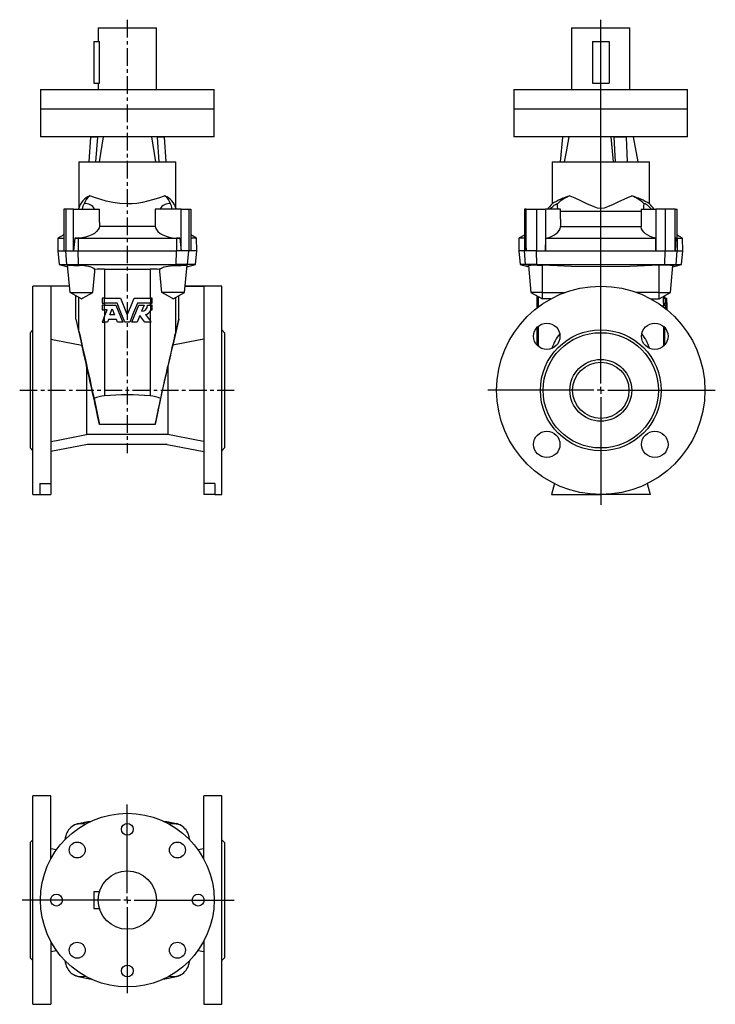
# Model space of a CAD drawing. Extents: x 40 to 541, y -58 to 651.
import ezdxf

# ---------------------------------------------------------------- set-up
doc = ezdxf.new("R2010")
doc.units = 0
doc.linetypes.add('CENTERX2', pattern=[20.32, 12.7, -2.54, 2.54, -2.54])
doc.layers.get('0').update_dxf_attribs({"linetype": 'CONTINUOUS'})
doc.layers.add('FORMAT', color=7, linetype='CONTINUOUS')

# ---------------------------------------------------------------- blocks, each defined once
blk = doc.blocks.new('SW_CENTERMARKSYMBOL_0')
at = {"layer": 'FORMAT', "color": 0}
for p, q in [((0, 5), (0, 266.77)), ((-5, 0), (-81.33, 0)), ((0, 0), (-2.5, 0)), ((0, 0), (0, 2.5)), ((0, 0), (0, -2.5)), ((0, 0), (2.5, 0)), ((5, 0), (82.44, 0)), ((0, -5), (0, -82.5))]:
    blk.add_line(p, q, dxfattribs=at)
blk = doc.blocks.new('SW_CENTERMARKSYMBOL_1')
at = {"layer": 'FORMAT', "color": 0}
for p, q in [((0, 5), (0, 68.81)), ((-5, 0), (-75.8, 0)), ((0, 0), (-2.5, 0)), ((0, 0), (0, 2.5)), ((0, 0), (0, -2.5)), ((0, 0), (2.5, 0)), ((5, 0), (76.85, 0)), ((0, -5), (0, -67.1))]:
    blk.add_line(p, q, dxfattribs=at)

msp = doc.modelspace()

# ---------------------------------------------------------------- linework, layer by layer
at = {"color": 7, "linetype": 'CONTINUOUS'}
for p, q in [((96.77, 644.98), (96.77, 634.98)), ((96.77, 644.98), (138.77, 644.98)), ((138.77, 600.48), (138.77, 644.98)), ((437.61, 644.98), (437.61, 600.48)), ((437.61, 644.98), (458.61, 644.98)), ((458.61, 644.98), (479.61, 644.98)), ((479.61, 600.48), (479.61, 644.98)), ((93.77, 634.98), (93.77, 604.98)), ((93.77, 634.98), (97.65, 634.98)), ((97.65, 604.98), (97.65, 634.98)), ((452.61, 634.98), (452.61, 604.98)), ((452.61, 634.98), (464.61, 634.98)), ((464.61, 634.98), (464.61, 604.98)), ((93.77, 604.98), (97.65, 604.98)), ((96.77, 604.98), (96.77, 600.48)), ((452.61, 604.98), (464.61, 604.98)), ((55.27, 600.48), (55.27, 586.48)), ((55.27, 600.48), (180.27, 600.48)), ((180.27, 586.48), (180.27, 600.48)), ((396.11, 600.48), (396.11, 586.48)), ((396.11, 600.48), (521.11, 600.48)), ((521.11, 586.48), (521.11, 600.48)), ((55.27, 586.48), (55.27, 566.48)), ((180.27, 566.48), (180.27, 586.48)), ((396.11, 586.48), (396.11, 566.48)), ((521.11, 566.48), (521.11, 586.48)), ((180.27, 566.48), (55.27, 566.48)), ((91.31, 566.08), (89.97, 548.48)), ((91.31, 566.48), (91.31, 566.08)), ((96.31, 566.08), (91.31, 566.08)), ((96.31, 566.08), (94.97, 548.48)), ((96.31, 566.48), (96.31, 566.08)), ((100.28, 566.48), (97.47, 548.48)), ((135.27, 566.48), (138.08, 548.48)), ((139.24, 566.48), (139.24, 566.08)), ((144.24, 566.08), (139.24, 566.08)), ((139.24, 566.08), (140.57, 548.48)), ((144.24, 566.48), (144.24, 566.08)), ((144.24, 566.08), (145.57, 548.48)), ((521.11, 566.48), (396.11, 566.48)), ((430.93, 566.08), (429.39, 548.48)), ((430.93, 566.48), (430.93, 566.08)), ((465.82, 566.48), (467.44, 548.48)), ((468.11, 566.48), (468.11, 566.08)), ((468.11, 566.08), (468.88, 548.48)), ((476.77, 566.08), (468.11, 566.08)), ((476.77, 566.48), (476.77, 566.08)), ((476.77, 566.08), (477.54, 548.48)), ((485.41, 548.48), (482.23, 566.48)), ((82.77, 548.48), (82.77, 515.09)), ((82.77, 548.48), (152.77, 548.48)), ((152.77, 515.09), (152.77, 548.48)), ((423.61, 548.48), (423.61, 518.13)), ((423.61, 548.48), (493.61, 548.48)), ((493.61, 518.13), (493.61, 548.48)), ((71.97, 514.48), (71.97, 484.48)), ((73.49, 514.48), (71.97, 514.48)), ((79.01, 514.48), (73.49, 514.48)), ((79.01, 484.48), (79.01, 514.48)), ((79.01, 514.48), (97.77, 514.48)), ((97.77, 504.93), (97.77, 514.48)), ((137.77, 514.48), (137.77, 504.93)), ((156.54, 514.48), (137.77, 514.48)), ((156.54, 484.48), (156.54, 514.48)), ((156.54, 514.48), (162.06, 514.48)), ((162.06, 514.48), (163.57, 514.48)), ((163.57, 514.48), (163.57, 484.48)), ((403.61, 514.48), (403.61, 493.77)), ((404.95, 514.48), (403.61, 514.48)), ((404.95, 484.48), (404.95, 514.48)), ((404.95, 514.48), (412.36, 514.48)), ((412.36, 514.48), (418.88, 514.48)), ((429.61, 514.48), (418.88, 514.48)), ((418.88, 514.48), (418.88, 484.48)), ((429.61, 507.07), (429.61, 514.48)), ((487.61, 514.48), (487.61, 507.07)), ((487.61, 514.48), (498.33, 514.48)), ((498.33, 514.48), (498.33, 484.48)), ((504.86, 514.48), (498.33, 514.48)), ((512.26, 514.48), (504.86, 514.48)), ((512.26, 484.48), (512.26, 514.48)), ((512.26, 514.48), (513.61, 514.48)), ((513.61, 493.77), (513.61, 514.48)), ((97.77, 504.93), (97.75, 502)), ((137.78, 504.93), (137.8, 502)), ((429.6, 507.07), (429.6, 501.78)), ((487.61, 507.07), (487.61, 501.78)), ((137.8, 502), (97.75, 502)), ((429.6, 501.78), (487.61, 501.78)), ((67.85, 493.48), (67.77, 484.48)), ((71.97, 495.86), (67.85, 493.48)), ((67.85, 493.48), (71.97, 493.48)), ((80, 493.48), (79.01, 484.48)), ((82.51, 493.57), (80, 493.48)), ((80, 493.48), (82.48, 493.48)), ((82.48, 493.48), (153.07, 493.48)), ((153.03, 493.57), (155.54, 493.48)), ((155.54, 493.48), (153.07, 493.48)), ((155.54, 493.48), (156.54, 484.48)), ((167.69, 493.48), (163.57, 495.86)), ((167.69, 493.48), (163.57, 493.48)), ((167.77, 484.48), (167.69, 493.48)), ((399.68, 493.48), (399.61, 484.48)), ((403.61, 495.74), (399.68, 493.48)), ((403.65, 493.48), (399.68, 493.48)), ((404.51, 493.48), (403.65, 493.48)), ((403.66, 493.77), (403.8, 493.57)), ((403.8, 493.57), (404.51, 493.48)), ((404.51, 493.48), (404.95, 484.48)), ((418.88, 484.48), (419.08, 493.48)), ((419.08, 493.48), (498.13, 493.48)), ((498.33, 484.48), (498.13, 493.48)), ((512.7, 493.48), (512.26, 484.48)), ((513.41, 493.57), (512.7, 493.48)), ((512.7, 493.48), (513.56, 493.48)), ((513.55, 493.77), (513.41, 493.57)), ((513.56, 493.48), (517.53, 493.48)), ((517.53, 493.48), (513.61, 495.74)), ((517.61, 484.48), (517.53, 493.48)), ((67.77, 484.48), (68.65, 474.48)), ((67.77, 484.48), (71.97, 484.48)), ((71.97, 484.48), (73.49, 484.48)), ((73.49, 484.48), (79.01, 484.48)), ((79.01, 484.48), (82.46, 484.48)), ((82.46, 484.48), (153.08, 484.48)), ((156.54, 484.48), (153.08, 484.48)), ((162.06, 484.48), (156.54, 484.48)), ((163.57, 484.48), (162.06, 484.48)), ((167.77, 484.48), (163.57, 484.48)), ((166.9, 474.48), (167.77, 484.48)), ((399.61, 484.48), (400.48, 474.48)), ((403.58, 484.48), (399.61, 484.48)), ((404.95, 484.48), (403.58, 484.48)), ((412.36, 484.48), (404.95, 484.48)), ((412.36, 484.48), (418.88, 484.48)), ((418.88, 484.48), (498.33, 484.48)), ((498.33, 484.48), (504.86, 484.48)), ((504.86, 484.48), (512.26, 484.48)), ((512.26, 484.48), (513.63, 484.48)), ((513.63, 484.48), (517.61, 484.48)), ((516.73, 474.48), (517.61, 484.48)), ((68.65, 474.48), (74.92, 472.8)), ((68.65, 474.48), (74.34, 474.48)), ((74.34, 474.48), (82.66, 474.48)), ((76.52, 454.48), (74.81, 474.11)), ((82.66, 474.48), (152.89, 474.48)), ((101.29, 471.23), (134.26, 471.23)), ((161.21, 474.48), (152.89, 474.48)), ((159.02, 454.48), (160.74, 474.11)), ((160.63, 472.8), (166.9, 474.48)), ((166.9, 474.48), (161.21, 474.48)), ((400.48, 474.48), (406.75, 472.8)), ((404.43, 474.48), (400.48, 474.48)), ((412.57, 474.48), (404.43, 474.48)), ((406.67, 473.77), (408.36, 454.48)), ((412.57, 474.48), (504.64, 474.48)), ((504.64, 474.48), (512.78, 474.48)), ((508.86, 454.48), (510.54, 473.77)), ((510.46, 472.8), (516.73, 474.48)), ((512.78, 474.48), (516.73, 474.48)), ((76.13, 458.98), (49.77, 458.98)), ((49.77, 383.98), (49.77, 458.98)), ((76.13, 458.92), (62.77, 458.92)), ((62.77, 458.92), (62.77, 316.83)), ((76.52, 454.48), (92.95, 454.48)), ((84.74, 449.74), (76.52, 454.48)), ((159.02, 454.48), (142.59, 454.48)), ((150.81, 449.74), (159.02, 454.48)), ((159.41, 458.92), (172.77, 458.92)), ((185.77, 458.98), (159.42, 458.98)), ((172.77, 458.92), (172.77, 316.83)), ((185.77, 383.98), (185.77, 458.98)), ((408.36, 454.48), (416.61, 449.72)), ((416.61, 454.48), (408.36, 454.48)), ((416.61, 454.48), (433.02, 454.48)), ((500.61, 454.48), (484.19, 454.48)), ((500.61, 449.72), (508.86, 454.48)), ((500.61, 454.48), (508.86, 454.48)), ((80.8, 435.21), (80.8, 452.01)), ((99.77, 450.26), (99.77, 446.71)), ((101.12, 450.26), (99.77, 450.26)), ((99.77, 446.71), (101.12, 446.71)), ((101.12, 450.26), (112.89, 450.26)), ((110.45, 446.71), (101.12, 446.71)), ((122.66, 450.26), (134.42, 450.26)), ((134.42, 446.71), (125.1, 446.71)), ((135.77, 450.26), (134.42, 450.26)), ((134.42, 446.71), (135.77, 446.71)), ((135.77, 446.71), (135.77, 450.26)), ((154.75, 435.21), (154.75, 452.01)), ((412.61, 452.03), (412.61, 443.22)), ((422.54, 449.74), (416.61, 449.74)), ((494.67, 449.74), (500.61, 449.74)), ((503.44, 450.26), (503.44, 446.71)), ((503.44, 450.26), (504.97, 450.26)), ((503.44, 446.71), (504.97, 446.71)), ((504.45, 445.33), (504.42, 446.71)), ((504.61, 450.26), (504.61, 452.03)), ((504.97, 450.26), (504.97, 446.71)), ((505.16, 450.26), (504.97, 450.26)), ((504.97, 446.71), (505.16, 446.71)), ((505.16, 450.26), (506.02, 450.26)), ((505.92, 446.71), (505.16, 446.71)), ((506, 442.1), (505.92, 446.71)), ((99.77, 445.33), (99.77, 441.91)), ((101.12, 445.33), (99.77, 445.33)), ((99.77, 441.91), (101.12, 441.91)), ((101.12, 445.33), (109.53, 445.33)), ((103.15, 441.91), (101.12, 441.91)), ((101.12, 436.63), (103.15, 441.91)), ((105.19, 438.26), (106.83, 442.53)), ((106.83, 442.53), (108.56, 438.26)), ((109.53, 445.33), (114.5, 433.12)), ((121.05, 433.12), (126.02, 445.33)), ((126.02, 445.33), (129.86, 445.33)), ((129.86, 445.33), (128.05, 440.88)), ((132.34, 445.33), (134.42, 445.33)), ((135.77, 445.33), (134.42, 445.33)), ((134.42, 441.22), (134.74, 441.91)), ((134.74, 441.91), (135.77, 441.91)), ((135.77, 441.91), (135.77, 445.33)), ((503.44, 445.33), (503.44, 444.1)), ((503.44, 445.33), (504.97, 445.33)), ((504.97, 445.33), (504.97, 442.93)), ((505.16, 445.33), (504.97, 445.33)), ((505.16, 445.33), (505.87, 445.33)), ((505.69, 442.36), (505.7, 442.53)), ((505.7, 442.53), (505.7, 442.35)), ((505.87, 445.33), (505.94, 442.16)), ((80.8, 435.21), (84.94, 416.53)), ((99.77, 433.12), (101.12, 433.12)), ((103.58, 433.12), (101.12, 433.12)), ((104.31, 435.01), (103.58, 433.12)), ((109.89, 435.01), (104.31, 435.01)), ((108.56, 438.26), (105.19, 438.26)), ((110.66, 433.12), (109.89, 435.01)), ((114.5, 433.12), (110.66, 433.12)), ((119.57, 433.12), (115.98, 433.12)), ((124.89, 433.12), (121.05, 433.12)), ((126.84, 437.92), (124.89, 433.12)), ((130.46, 433.12), (126.84, 437.92)), ((134.42, 433.12), (130.46, 433.12)), ((130.82, 438.55), (134.42, 433.77)), ((134.92, 433.12), (134.42, 433.77)), ((134.42, 433.12), (134.92, 433.12)), ((154.75, 435.21), (150.61, 416.53)), ((49.77, 427.48), (47.77, 425.48)), ((47.77, 425.48), (47.77, 342.48)), ((187.77, 425.48), (185.77, 427.48)), ((187.77, 425.48), (187.77, 342.48)), ((412.61, 429.17), (412.61, 416.57)), ((504.61, 416.57), (504.61, 429.17)), ((88.5, 401.45), (88.5, 352.12)), ((147.05, 401.45), (147.05, 352.12)), ((49.77, 308.98), (49.77, 383.98)), ((185.77, 308.98), (185.77, 383.98)), ((93.82, 378.08), (97.75, 359.47)), ((141.73, 378.08), (137.8, 359.47)), ((147.05, 352.12), (88.5, 352.12)), ((47.77, 342.48), (49.77, 340.48)), ((89.17, 344.98), (62.77, 339.85)), ((146.38, 344.98), (89.17, 344.98)), ((146.38, 344.98), (172.77, 339.85)), ((185.77, 340.48), (187.77, 342.48)), ((54.77, 316.83), (62.77, 316.83)), ((54.77, 316.83), (54.77, 308.98)), ((62.77, 316.83), (62.77, 308.98)), ((180.77, 316.83), (172.77, 316.83)), ((172.77, 316.83), (172.77, 308.98)), ((180.77, 316.83), (180.77, 308.98)), ((425.21, 316.83), (423.11, 308.98)), ((492, 316.83), (494.11, 308.98)), ((49.77, 308.98), (54.77, 308.98)), ((54.77, 308.98), (62.77, 308.98)), ((180.77, 308.98), (172.77, 308.98)), ((180.77, 308.98), (185.77, 308.98)), ((423.11, 308.98), (458.61, 308.98)), ((494.11, 308.98), (458.61, 308.98)), ((62.77, 92.07), (49.77, 92.07)), ((49.77, -57.93), (49.77, 92.07)), ((62.77, 46.76), (62.77, 92.07)), ((185.77, 92.07), (172.77, 92.07)), ((172.77, 46.76), (172.77, 92.07)), ((185.77, -57.93), (185.77, 92.07)), ((49.77, 60.57), (47.77, 58.57)), ((47.77, 58.57), (47.77, -24.43)), ((187.77, 58.57), (185.77, 60.57)), ((187.77, 58.57), (187.77, -24.43)), ((66.83, 53.28), (62.77, 54.07)), ((172.77, 54.07), (168.71, 53.28)), ((93.77, 23.07), (93.77, 11.07)), ((97.65, 23.07), (93.77, 23.07)), ((93.77, 11.07), (97.65, 11.07)), ((62.77, -12.61), (62.77, -57.93)), ((172.77, -12.61), (172.77, -57.93)), ((62.77, -19.93), (66.83, -19.14)), ((168.71, -19.14), (172.77, -19.93)), ((47.77, -24.43), (49.77, -26.43)), ((185.77, -26.43), (187.77, -24.43)), ((49.77, -57.93), (62.77, -57.93)), ((172.77, -57.93), (185.77, -57.93))]:
    msp.add_line(p, q, dxfattribs=at)
at = {"color": 8, "linetype": 'CONTINUOUS'}
for p, q in [((55.27, 586.48), (180.27, 586.48)), ((396.11, 586.48), (521.11, 586.48)), ((73.49, 514.48), (73.49, 484.48)), ((162.06, 514.48), (162.06, 484.48)), ((412.36, 514.48), (412.36, 484.48)), ((429.6, 512.82), (487.61, 512.82)), ((504.86, 514.48), (504.86, 484.48)), ((82.48, 493.48), (82.46, 484.48)), ((82.51, 493.57), (82.48, 493.48)), ((153.03, 493.57), (153.07, 493.48)), ((153.07, 493.48), (153.08, 484.48)), ((403.65, 493.48), (403.58, 484.48)), ((403.8, 493.57), (403.65, 493.48)), ((513.41, 493.57), (513.56, 493.48)), ((513.56, 493.48), (513.63, 484.48)), ((74.34, 474.48), (73.49, 484.48)), ((82.66, 474.48), (82.46, 484.48)), ((152.89, 474.48), (153.08, 484.48)), ((161.21, 474.48), (162.06, 484.48)), ((404.43, 474.48), (403.58, 484.48)), ((412.57, 474.48), (412.36, 484.48)), ((504.64, 474.48), (504.86, 484.48)), ((512.78, 474.48), (513.63, 484.48)), ((75.53, 474.15), (74.34, 474.48)), ((83.19, 473.83), (82.66, 474.48)), ((101.29, 471.23), (101.29, 450.26)), ((134.26, 471.23), (134.26, 450.26)), ((152.35, 473.83), (152.89, 474.48)), ((160.02, 474.15), (161.21, 474.48)), ((406.79, 473.83), (404.43, 474.48)), ((412.87, 474.15), (412.57, 474.48)), ((416.61, 454.48), (416.61, 474.11)), ((500.61, 454.48), (500.61, 474.11)), ((504.34, 474.15), (504.64, 474.48)), ((510.42, 473.83), (512.78, 474.48)), ((416.61, 449.74), (416.61, 454.48)), ((500.61, 449.74), (500.61, 454.48)), ((82.92, 426.65), (82.92, 450.79)), ((101.12, 450.26), (101.12, 446.71)), ((101.29, 446.71), (101.29, 445.33)), ((134.26, 446.71), (134.26, 445.33)), ((134.42, 450.26), (134.42, 446.71)), ((152.63, 426.65), (152.63, 450.79)), ((413.54, 451.49), (413.54, 443.93)), ((503.67, 451.49), (503.67, 450.26)), ((503.67, 446.71), (503.67, 445.33)), ((505.16, 450.26), (505.16, 446.71)), ((101.12, 445.33), (101.12, 441.91)), ((101.29, 441.91), (101.29, 437.07)), ((134.26, 440.93), (134.26, 434)), ((134.42, 445.33), (134.42, 441.22)), ((505.16, 445.33), (505.16, 442.78)), ((101.12, 436.63), (101.12, 433.12)), ((101.29, 433.12), (101.29, 380.02)), ((134.26, 433.12), (134.26, 380.02)), ((134.42, 433.77), (134.42, 433.12)), ((413.54, 430.09), (413.54, 415.65)), ((503.67, 430.09), (503.67, 415.65)), ((137.8, 359.47), (97.75, 359.47)), ((82.48, 72.02), (82.46, 72.1)), ((82.51, 71.87), (82.48, 72.02)), ((153.03, 71.87), (153.07, 72.02)), ((153.07, 72.02), (153.08, 72.1)), ((82.48, -37.88), (82.46, -37.96)), ((82.51, -37.73), (82.48, -37.88)), ((153.03, -37.73), (153.07, -37.88)), ((153.07, -37.88), (153.08, -37.96))]:
    msp.add_line(p, q, dxfattribs=at)
at = {"color": 7, "linetype": 'CONTINUOUS'}
for points in [[(435.51, 566.48), (433.57, 555.68), (432.28, 548.48)], [(85.43, 514.48), (86.06, 516.87), (86.7, 518.3)], [(144.8, 523.89), (144.18, 523.67), (140.33, 522.38), (135.96, 521.01), (132.4, 520.04), (128.6, 519.2), (124.64, 518.57), (121.23, 518.24), (117.77, 518.13), (112.48, 518.39), (107.35, 519.12), (102.53, 520.2), (98.08, 521.46), (94.18, 522.72), (90.74, 523.89)], [(150.11, 514.48), (149.48, 516.87), (148.84, 518.3)], [(422.18, 514.48), (422.97, 515.32), (424.03, 516.32), (425.05, 517.14), (425.97, 517.76), (426.73, 518.16), (427.44, 518.3)], [(427.59, 514.48), (427.53, 516.87), (427.44, 518.3)], [(436.37, 523.89), (439.86, 522.46), (443.56, 520.79), (448.43, 518.47), (453.57, 516.24), (456.04, 515.43), (458.61, 515.09), (461.19, 515.44), (463.67, 516.25), (467.74, 517.98), (471.64, 519.82), (475.38, 521.59), (478.17, 522.82), (480.84, 523.89)], [(489.63, 514.48), (489.68, 516.87), (489.78, 518.3)], [(495.03, 514.48), (494.24, 515.32), (493.18, 516.32), (492.16, 517.14), (491.24, 517.76), (490.48, 518.16), (489.78, 518.3)], [(97.75, 502), (97.47, 500.82), (96.87, 499.65), (95.7, 498.25), (94.09, 496.95), (92.16, 495.85), (89.91, 494.91), (87.71, 494.27), (85.37, 493.82), (82.51, 493.57)], [(137.8, 502), (138.08, 500.82), (138.68, 499.65), (139.84, 498.25), (141.46, 496.95), (143.38, 495.85), (145.64, 494.91), (147.84, 494.27), (150.18, 493.82), (153.03, 493.57)], [(419.08, 493.48), (421.18, 494.06), (423.11, 494.8), (424.82, 495.65), (426.3, 496.6), (427.62, 497.73), (428.61, 498.93), (429.32, 500.29), (429.6, 501.67), (429.6, 501.78)], [(498.13, 493.48), (496.03, 494.06), (494.1, 494.8), (492.39, 495.65), (490.91, 496.6), (489.59, 497.73), (488.6, 498.93), (487.89, 500.29), (487.61, 501.67), (487.61, 501.78)], [(75.53, 474.15), (74.85, 474.15), (74.81, 474.11)], [(94.4, 470.98), (93.93, 471.57), (93.25, 472.01), (92.31, 472.43), (91.14, 472.81), (89.76, 473.14), (88.27, 473.41), (86.66, 473.62), (85.04, 473.76), (83.41, 473.83), (83.19, 473.83)], [(92.95, 454.48), (94.27, 469.6), (94.4, 470.98)], [(141.15, 470.98), (141.61, 471.57), (142.3, 472.01), (143.24, 472.43), (144.41, 472.81), (145.78, 473.14), (147.28, 473.41), (148.89, 473.62), (150.51, 473.76), (152.14, 473.83), (152.35, 473.83)], [(142.59, 454.48), (141.27, 469.6), (141.15, 470.98)], [(160.02, 474.15), (160.7, 474.15), (160.74, 474.11)], [(406.69, 473.77), (406.76, 473.83), (406.79, 473.83)], [(412.87, 474.15), (415.64, 474.15), (416.61, 474.11)], [(500.61, 474.11), (479.63, 473.13), (458.61, 472.8), (437.61, 473.13), (416.61, 474.11)], [(504.34, 474.15), (501.57, 474.15), (500.61, 474.11)], [(510.52, 473.77), (510.45, 473.83), (510.42, 473.83)], [(84.74, 449.74), (84.74, 449.74), (84.75, 449.75), (84.78, 449.76), (84.91, 449.84), (85.55, 450.21), (88.17, 451.72), (92.95, 454.48)], [(150.81, 449.74), (150.81, 449.74), (150.8, 449.75), (150.76, 449.76), (150.64, 449.84), (150, 450.21), (147.38, 451.72), (142.59, 454.48)], [(115.98, 433.12), (113.21, 439.92), (110.45, 446.71)], [(112.89, 450.26), (115.33, 444.26), (117.77, 438.26)], [(117.77, 438.26), (120.22, 444.26), (122.66, 450.26)], [(125.1, 446.71), (122.33, 439.92), (119.57, 433.12)], [(506.02, 450.26), (506.09, 444.26), (506.1, 442.03)], [(101.12, 436.63), (100.67, 435.46), (100.22, 434.29), (99.77, 433.12)], [(82.92, 426.65), (83.12, 425.75), (83.39, 424.58), (83.72, 423.14), (84.11, 421.43), (84.56, 419.45), (85.06, 417.22), (85.62, 414.74), (86.24, 412.01), (86.9, 409.05), (87.62, 405.86), (88.38, 402.46), (89.19, 398.84), (90.04, 395.04), (90.93, 391.04), (91.86, 386.88), (92.82, 382.55), (93.82, 378.08)], [(152.63, 426.65), (152.42, 425.75), (152.15, 424.58), (151.82, 423.14), (151.43, 421.43), (150.99, 419.45), (150.48, 417.22), (149.92, 414.74), (149.31, 412.01), (148.64, 409.05), (147.93, 405.86), (147.17, 402.46), (146.36, 398.84), (145.51, 395.04), (144.62, 391.04), (143.69, 386.88), (142.72, 382.55), (141.73, 378.08)], [(62.77, 420.86), (66.42, 420.15), (84.94, 416.53)], [(172.77, 420.86), (169.13, 420.15), (150.61, 416.53)], [(97.75, 359.47), (97.33, 361.43), (96.87, 363.58), (96.38, 365.89), (95.84, 368.36), (95.28, 370.95), (94.69, 373.65), (94.08, 376.43), (93.46, 379.28), (92.82, 382.16), (92.18, 385.06), (91.53, 387.95), (90.9, 390.81), (90.27, 393.61), (89.66, 396.33), (89.06, 398.95), (88.5, 401.45)], [(137.8, 359.47), (138.21, 361.43), (138.67, 363.58), (139.17, 365.89), (139.7, 368.36), (140.27, 370.95), (140.85, 373.65), (141.46, 376.43), (142.09, 379.28), (142.73, 382.16), (143.37, 385.06), (144.01, 387.95), (144.65, 390.81), (145.28, 393.61), (145.89, 396.33), (146.48, 398.95), (147.05, 401.45)], [(62.77, 347.1), (66.79, 347.89), (88.5, 352.12)], [(172.77, 347.1), (168.76, 347.89), (147.05, 352.12)], [(82.46, 72.1), (89.44, 73.53), (91.86, 73.94)], [(82.48, 72.02), (89.45, 73.45), (91.59, 73.82)], [(143.69, 73.94), (146.11, 73.53), (153.08, 72.1)], [(143.96, 73.82), (146.09, 73.45), (153.07, 72.02)], [(82.46, -37.96), (89.44, -39.38), (91.86, -39.8)], [(82.48, -37.88), (89.45, -39.31), (91.59, -39.68)], [(143.69, -39.8), (146.11, -39.38), (153.08, -37.96)], [(143.96, -39.68), (146.09, -39.31), (153.07, -37.88)]]:
    msp.add_lwpolyline(points, dxfattribs=at)
for centre, radius in [((458.61, 383.98), 75), ((419.71, 422.87), 9.5), ((497.5, 422.87), 9.5), ((458.61, 383.98), 43.5), ((458.61, 383.98), 41.5), ((458.61, 383.98), 22.25), ((458.61, 383.98), 20.25), ((419.71, 345.09), 9.5), ((497.5, 345.09), 9.5), ((117.77, 17.07), 62.5), ((117.77, 68.07), 4.25), ((81.71, 53.13), 5.75), ((153.84, 53.13), 5.75), ((117.77, 17.07), 21), ((66.77, 17.07), 4.25), ((168.77, 17.07), 4.25), ((81.71, -18.99), 5.75), ((153.84, -18.99), 5.75), ((117.77, -33.93), 4.25)]:
    msp.add_circle(centre, radius, dxfattribs=at)
for centre, radius, start, end in [((95.78, 511.32), 13.54, 111.82825, 163.82077), ((96.52, 515.45), 10.23, 124.41965, 163.79394), ((87.65, 510.8), 7.56, 29.12471, 97.20807), ((147.9, 510.8), 7.56, 82.79193, 150.87529), ((139.02, 515.45), 10.23, 16.20606, 55.58035), ((139.77, 511.32), 13.54, 16.17923, 68.17175), ((442.91, 496.48), 29, 131.72513, 141.63349), ((448.17, 480.71), 44.76, 105.28025, 123.28258), ((446.57, 497.62), 28.18, 111.21657, 132.76878), ((470.64, 497.62), 28.18, 47.23122, 68.78343), ((469.04, 480.71), 44.76, 56.71742, 74.71975), ((474.31, 496.48), 29, 38.36651, 48.27888), ((95.51, 512.48), 13, 168.43546, 171.15012), ((140.04, 512.48), 13, 8.84988, 11.56451), ((84.37, 594.45), 120.63, 265.79456, 269.43903), ((101.06, 392.8), 78.44, 89.82908, 94.87402), ((134.49, 392.8), 78.44, 85.12598, 90.17092), ((151.17, 594.45), 120.63, 270.56097, 274.20544), ((417.62, 325.55), 148.68, 91.83085, 94.17694), ((499.59, 325.55), 148.68, 85.82306, 88.16915), ((127.89, 445.33), 4.46, 272.05226, 359.99999), ((129.7, 443.83), 5.4, 281.99121, 331.01999), ((-74.7, 392.23), 161.33, 12.3194, 15.45316), ((310.25, 392.23), 161.33, 164.54684, 167.6806), ((458.16, 402.54), 36.61, 142.69789, 161.54859), ((459.05, 402.54), 36.61, 18.45141, 37.30211), ((-385.7, 297.59), 485.44, 12.35375, 14.18284), ((621.25, 297.59), 485.44, 165.81716, 167.64625), ((103.52, 356.13), 24, 95.31791, 113.82919), ((117.77, 207.02), 173.78, 84.55772, 95.44228), ((132.03, 356.13), 24, 66.17081, 84.68209), ((85.13, 60.4), 12, 102.83126, 120.65566), ((84.77, 59.07), 13, 77.70515, 116.32181), ((85.13, 60.4), 11.92, 102.83126, 115.45112), ((150.77, 59.07), 13, 63.67819, 102.29485), ((150.42, 60.4), 11.92, 64.54888, 77.16874), ((150.42, 60.4), 12, 59.34434, 77.16874), ((85.13, 60.4), 12, 120.65566, 165.91139), ((150.42, 60.4), 12, 14.08861, 59.34434), ((257.77, 17.07), 190, 165.91139, 166.79695), ((-22.23, 17.07), 190, 13.20305, 14.08861), ((257.77, 17.07), 190, 193.20305, 194.08861), ((-22.23, 17.07), 190, 345.91139, 346.79695), ((85.13, -26.26), 12, 194.08861, 239.34434), ((150.42, -26.26), 12, 300.65566, 345.91139), ((84.77, -24.93), 13, 243.67819, 282.29485), ((85.13, -26.26), 12, 239.34434, 257.16874), ((85.13, -26.26), 11.92, 244.54888, 257.16874), ((150.77, -24.93), 13, 257.70515, 296.32181), ((150.42, -26.26), 11.92, 282.83126, 295.45112), ((150.42, -26.26), 12, 282.83126, 300.65566)]:
    msp.add_arc(centre, radius, start, end, dxfattribs=at)
at = {"layer": 'FORMAT', "linetype": 'CENTERX2'}
for p, q in [((117.77, 650.65), (117.77, 338.81)), ((40.29, 383.98), (194.59, 383.98))]:
    msp.add_line(p, q, dxfattribs=at)

# ---------------------------------------------------------------- block references
at = {"layer": 'FORMAT'}
for name, p in [('SW_CENTERMARKSYMBOL_0', (458.61, 383.98)), ('SW_CENTERMARKSYMBOL_1', (117.77, 17.07))]:
    msp.add_blockref(name, p, dxfattribs=at)

doc.saveas('drawing.dxf')
